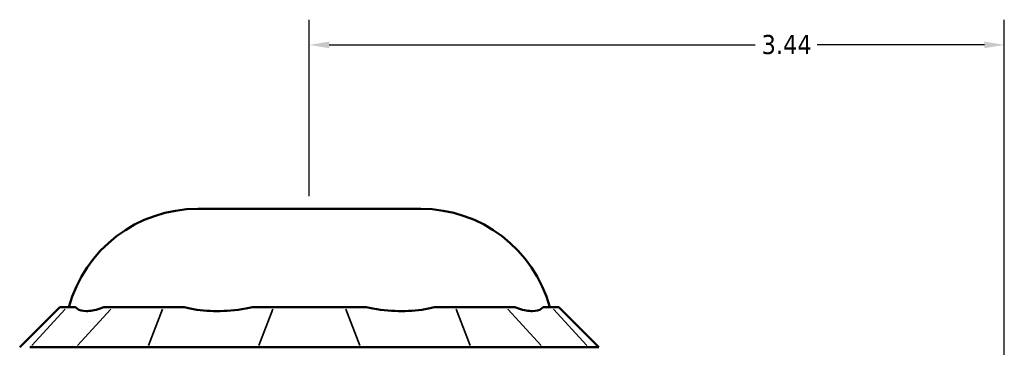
# Model space of a CAD drawing. Header units: inches. Extents: x -1 to 49.1, y -1.4 to 48.5.
# Tile 4 of 9: x -0.1 to 4.8, y 24.4 to 26. Entities that reach past the tile are written whole.
import ezdxf

# ---------------------------------------------------------------- set-up
doc = ezdxf.new("R2010")
doc.units = ezdxf.units.IN
doc.header["$MEASUREMENT"] = 0
for name, color, linetype, lineweight in [('Dimension (ANSI)', 7, 'Continuous', 25), ('Visible (ANSI)', 7, 'Continuous', 50), ('Visible Narrow (ANSI)', 7, 'Continuous', 35)]:
    doc.layers.add(name, color=color, linetype=linetype, lineweight=lineweight)
doc.styles.add('Note Text (ANSI)', font='tahoma.ttf')
doc.dimstyles.new('Default (ANSI)', dxfattribs={"dimtxt": 0.094488, "dimasz": 0.098425, "dimexe": 0.125, "dimexo": 0.0625, "dimgap": 0.031496, "dimtad": 0, "dimtih": 1, "dimtoh": 1, "dimrnd": 1e-08, "dimzin": 4, "dimdsep": 46, "dimtxsty": 'Note Text (ANSI)', "dimcen": 0.09, "dimdle": 0.393701, "dimclrd": 256, "dimclre": 256, "dimclrt": 5, "dimadec": 0, "dimazin": 1, "dimtfac": 1, "dimtofl": 0, "dimtmove": 0, "dimatfit": 3, "dimfxl": 1, "dimtolj": 1, "dimtzin": 4, "dimlwd": -1, "dimlwe": -1, "dimarcsym": 0})

# ---------------------------------------------------------------- blocks, each defined once
blk = doc.blocks.new('*D6')
at = {"layer": 'Defpoints', "color": 0, "transparency": 16777216}
for p in [(4.7818, 25.9003), (1.3418, 25.0881), (4.7818, 20.9892)]:
    blk.add_point(p, dxfattribs=at)
at = {"layer": 'Dimension (ANSI)', "transparency": 16777216}
for p, q in [((1.3418, 25.1506), (1.3418, 26.0253)), ((4.7818, 21.0517), (4.7818, 26.0253)), ((1.4403, 25.9003), (3.5489, 25.9003)), ((4.6834, 25.9003), (3.8547, 25.9003))]:
    blk.add_line(p, q, dxfattribs=at)
for points in [[(1.4403, 25.9167), (1.4403, 25.8839), (1.3418, 25.9003)], [(4.6834, 25.9167), (4.6834, 25.8839), (4.7818, 25.9003)]]:
    blk.add_solid(points, dxfattribs=at)
at = {"layer": 'Dimension (ANSI)', "color": 5, "transparency": 16777216, "insert": (3.5804, 25.9495), "char_height": 0.09449, "attachment_point": 1, "style": 'Note Text (ANSI)'}
blk.add_mtext('\\A1;3.44', dxfattribs=at)

msp = doc.modelspace()

# ---------------------------------------------------------------- linework, layer by layer
at = {"layer": 'Visible (ANSI)'}
for p, q in [((0.7895, 25.0881), (1.8941, 25.0881)), ((0.1066, 24.6002), (-0.0919, 24.4018)), ((0.1066, 24.6002), (0.1418, 24.6002)), ((0.1851, 24.6002), (0.1418, 24.6002)), ((0.368, 24.6002), (0.3247, 24.6002)), ((0.368, 24.6002), (0.6186, 24.6002)), ((0.723, 24.6002), (0.6186, 24.6002)), ((1.1647, 24.6002), (1.0602, 24.6002)), ((1.1647, 24.6002), (1.519, 24.6002)), ((1.6235, 24.6002), (1.519, 24.6002)), ((2.0651, 24.6002), (1.9606, 24.6002)), ((2.0651, 24.6002), (2.3157, 24.6002)), ((2.3589, 24.6002), (2.3157, 24.6002)), ((2.5419, 24.6002), (2.4986, 24.6002)), ((2.5419, 24.6002), (2.5771, 24.6002)), ((2.5771, 24.6002), (2.7755, 24.4018)), ((-0.0415, 24.4018), (0.1847, 24.4018)), ((0.5426, 24.4018), (0.1847, 24.4018)), ((0.5426, 24.4018), (1.0887, 24.4018)), ((1.5949, 24.4018), (1.0887, 24.4018)), ((1.5949, 24.4018), (2.141, 24.4018)), ((2.499, 24.4018), (2.141, 24.4018)), ((2.499, 24.4018), (2.7252, 24.4018)), ((2.7755, 24.4018), (2.7252, 24.4018))]:
    msp.add_line(p, q, dxfattribs=at)
for centre, start, end in [((0.7895, 24.4267), 90, 164.7909), ((1.8941, 24.4267), 15.2091, 90)]:
    msp.add_arc(centre, 0.6614, start, end, dxfattribs=at)
for points in [[(0.1851, 24.6002), (0.1871, 24.5979), (0.1894, 24.5957), (0.2032, 24.5853), (0.2193, 24.5813), (0.2374, 24.5813), (0.2556, 24.5813), (0.279, 24.5853), (0.3121, 24.5957), (0.3183, 24.5979), (0.3247, 24.6002)], [(0.723, 24.6002), (0.7323, 24.5979), (0.7418, 24.5957), (0.7944, 24.5853), (0.8406, 24.5813), (0.8844, 24.5813), (0.9282, 24.5813), (0.9774, 24.5853), (1.0379, 24.5957), (1.0491, 24.5979), (1.0602, 24.6002)], [(1.6235, 24.6002), (1.6346, 24.5979), (1.6457, 24.5957), (1.7063, 24.5853), (1.7555, 24.5813), (1.7993, 24.5813), (1.8431, 24.5813), (1.8893, 24.5853), (1.9418, 24.5957), (1.9513, 24.5979), (1.9606, 24.6002)], [(2.3589, 24.6002), (2.3653, 24.5979), (2.3716, 24.5957), (2.4047, 24.5853), (2.4281, 24.5813), (2.4462, 24.5813), (2.4644, 24.5813), (2.4805, 24.5853), (2.4943, 24.5957), (2.4965, 24.5979), (2.4986, 24.6002)]]:
    msp.add_open_spline(points, degree=3, knots=[-0.4425768, -0.4425768, -0.4425768, -0.4425768, -0.3612, -0.3612, 0, 0, 0, 0.3612, 0.3612, 0.4425768, 0.4425768, 0.4425768, 0.4425768], dxfattribs=at)
at = {"layer": 'Visible Narrow (ANSI)'}
for p, q in [((0.1326, 24.5903), (-0.0323, 24.4117)), ((0.1938, 24.4117), (0.3588, 24.5903)), ((0.6148, 24.5903), (0.5464, 24.4117)), ((1.1609, 24.5903), (1.0925, 24.4117)), ((1.5228, 24.5903), (1.5911, 24.4117)), ((2.0689, 24.5903), (2.1372, 24.4117)), ((2.3248, 24.5903), (2.4898, 24.4117)), ((2.551, 24.5903), (2.716, 24.4117))]:
    msp.add_line(p, q, dxfattribs=at)

# ---------------------------------------------------------------- dimensions: what is measured, and where the dimension line sits
at = {"layer": 'Dimension (ANSI)'}
dim = msp.add_linear_dim(base=(4.7818, 25.9003), p1=(1.3418, 25.0881), p2=(4.7818, 20.9892), angle=180, dimstyle='Default (ANSI)', override={"dimgap": 0.031496, "dimtih": 0, "dimtoh": 0, "dimdec": 2, "dimtol": 0, "dimlim": 0, "dimtp": 0, "dimtm": 0, "dimtdec": 2, "dimatfit": 1}, dxfattribs=at)
dim.commit()
dim.dimension.update_dxf_attribs({"geometry": '*D6', "text_midpoint": (3.7018, 25.9003), "dimtype": 160})

doc.saveas('drawing.dxf')
